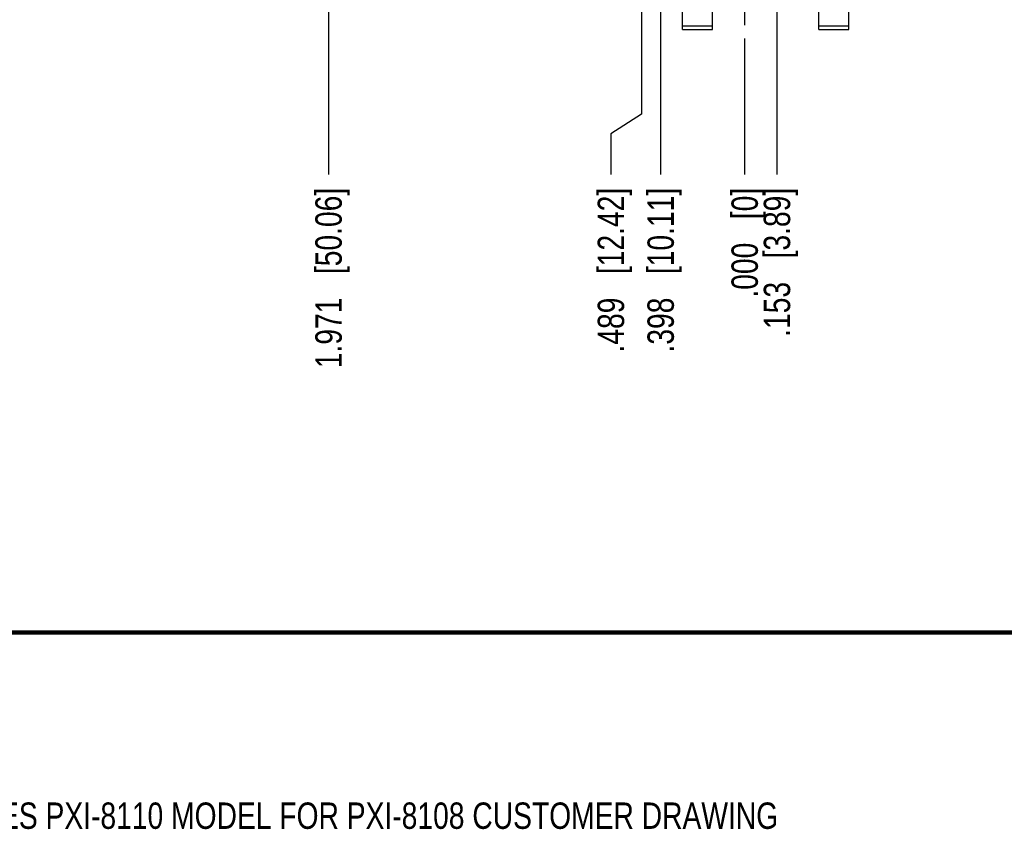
# Model space of a CAD drawing. Header units: inches. Extents: x 0.2 to 16.8, y -0.7 to 10.8.
# Tile 2 of 13: x 6.7 to 11.4, y -0.7 to 3.2. Entities that reach past the tile are written whole.
import ezdxf

# ---------------------------------------------------------------- set-up
doc = ezdxf.new("R2010")
doc.units = ezdxf.units.IN
doc.header["$LTSCALE"] = 0.935
doc.header["$MEASUREMENT"] = 0
doc.linetypes.add('CENTER', pattern=[0.6, 0.375, -0.075, 0.075, -0.075])
doc.layers.get('0').update_dxf_attribs({"linetype": 'CONTINUOUS'})
for name, color, linetype in [('DEFAULT_1', 7, 'CENTER'), ('DETAIL', 7, 'CONTINUOUS'), ('DIMENSIONS', 7, 'CONTINUOUS')]:
    doc.layers.add(name, color=color, linetype=linetype)
doc.styles.get("Standard").update_dxf_attribs({"font": 'txt', "width": 0.8})
doc.dimstyles.new('DIMSTYLE_1', dxfattribs={"dimtxt": 0.125, "dimasz": 0.18, "dimexe": 0.125, "dimexo": 0.0625, "dimgap": 0.09, "dimtad": 0, "dimtih": 1, "dimtoh": 1, "dimdec": 3, "dimzin": 4, "dimdsep": 46, "dimtxsty": 'STANDARD', "dimblk": '_FILLED', "dimblk1": '_FILLED', "dimblk2": '_FILLED', "dimcen": 0.09, "dimadec": 0, "dimazin": 0, "dimtp": 0.01, "dimtm": 0.01, "dimtfac": 1, "dimtdec": 3, "dimtofl": 0, "dimtmove": 0, "dimatfit": 3, "dimldrblk": '_FILLED', "dimfxl": 1, "dimtolj": 1, "dimtzin": 4, "dimarcsym": 0})

# ---------------------------------------------------------------- blocks, each defined once
blk = doc.blocks.new('*D0')
at = {"layer": 'DIMENSIONS', "color": 2, "linetype": 'CONTINUOUS'}
blk.add_line((8.1605, 4.5147), (8.1605, 2.4291), dxfattribs=at)
at = {"layer": 'DIMENSIONS', "color": 2, "linetype": 'CONTINUOUS', "insert": (8.098, 2.3666), "char_height": 0.125, "width": 1.325, "attachment_point": 3, "rotation": 90, "line_spacing_factor": 0.9}
blk.add_mtext('1.971{\\Ftxt.shx;\\W1.000000;\\H0.125000; }[50.06]', dxfattribs=at)
blk = doc.blocks.new('_FILLED')
at = {"color": 0, "linetype": 'BYBLOCK'}
blk.add_solid([(0, 0), (-1, 0.174), (-1, -0.174)], dxfattribs=at)
blk = doc.blocks.new('*D2')
at = {"layer": 'DIMENSIONS', "color": 2, "linetype": 'CONTINUOUS'}
blk.add_line((10.1314, 3.0751), (10.1314, 2.4291), dxfattribs=at)
at = {"layer": 'DIMENSIONS', "color": 2, "linetype": 'CONTINUOUS', "insert": (10.0689, 2.3666), "char_height": 0.125, "width": 0.825, "attachment_point": 3, "rotation": 90, "line_spacing_factor": 0.9}
blk.add_mtext('.000{\\Ftxt.shx;\\W1.000000;\\H0.125000; }[0]', dxfattribs=at)
blk = doc.blocks.new('*D13')
at = {"layer": 'DIMENSIONS', "color": 2, "linetype": 'CONTINUOUS'}
blk.add_line((9.7335, 4.8038), (9.7335, 2.4291), dxfattribs=at)
at = {"layer": 'DIMENSIONS', "color": 2, "linetype": 'CONTINUOUS', "insert": (9.671, 2.3666), "char_height": 0.125, "width": 1.225, "attachment_point": 3, "rotation": 90, "line_spacing_factor": 0.9}
blk.add_mtext('.398{\\Ftxt.shx;\\W1.000000;\\H0.125000; }[10.11]', dxfattribs=at)
blk = doc.blocks.new('*D14')
at = {"layer": 'DIMENSIONS', "color": 2, "linetype": 'CONTINUOUS'}
for p, q in [((9.6424, 6.0214), (9.6424, 2.7159)), ((9.6424, 2.7159), (9.4979, 2.6229)), ((9.4979, 2.6229), (9.4979, 2.4291))]:
    blk.add_line(p, q, dxfattribs=at)
at = {"layer": 'DIMENSIONS', "color": 2, "linetype": 'CONTINUOUS', "insert": (9.4354, 2.3666), "char_height": 0.125, "width": 1.225, "attachment_point": 3, "rotation": 90, "line_spacing_factor": 0.9}
blk.add_mtext('.489{\\Ftxt.shx;\\W1.000000;\\H0.125000; }[12.42]', dxfattribs=at)
blk = doc.blocks.new('*D15')
at = {"layer": 'DIMENSIONS', "color": 2, "linetype": 'CONTINUOUS'}
blk.add_line((10.2844, 3.9858), (10.2844, 2.4291), dxfattribs=at)
at = {"layer": 'DIMENSIONS', "color": 2, "linetype": 'CONTINUOUS', "insert": (10.2219, 2.3666), "char_height": 0.125, "width": 1.125, "attachment_point": 3, "rotation": 90, "line_spacing_factor": 0.9}
blk.add_mtext('.153{\\Ftxt.shx;\\W1.000000;\\H0.125000; }[3.89]', dxfattribs=at)

msp = doc.modelspace()

# ---------------------------------------------------------------- linework, layer by layer
at = {"color": 7, "linetype": 'CONTINUOUS'}
for p, q in [((10.6254, 3.1166), (10.6254, 8.2545)), ((9.8374, 3.1166), (9.8374, 4.1186)), ((9.9794, 3.1166), (9.9794, 3.4589)), ((10.4834, 3.1166), (10.4834, 3.4589)), ((9.8374, 3.1345), (9.9794, 3.1345)), ((10.4834, 3.1345), (10.6254, 3.1345)), ((9.8374, 3.1166), (9.9794, 3.1166)), ((10.4834, 3.1166), (10.6254, 3.1166))]:
    msp.add_line(p, q, dxfattribs=at)
at = {"color": 7, "linetype": 'CONTINUOUS', "const_width": 0.02}
msp.add_lwpolyline([(0.25, 0.2586), (16.75, 0.2586)], dxfattribs=at)
at = {"layer": 'DEFAULT_1', "color": 7, "linetype": 'CENTER'}
msp.add_line((10.1314, 3.3116), (10.1314, 3.1376), dxfattribs=at)

# ---------------------------------------------------------------- texts
at = {"layer": 'DETAIL', "color": 2, "linetype": 'CONTINUOUS', "insert": (8.1316, -0.5469), "char_height": 0.125, "width": 5.5, "attachment_point": 2, "line_spacing_factor": 0.9}
msp.add_mtext('NOTE: USES PXI-8110 MODEL FOR PXI-8108 CUSTOMER DRAWING', dxfattribs=at)

# ---------------------------------------------------------------- dimensions: what is measured, and where the dimension line sits
at = {"layer": 'DIMENSIONS', "color": 2, "linetype": 'CONTINUOUS'}
for feature_location, offset, dtype, origin, picture, middle in [((9.6423972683, 6.0214392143), (-0.1445209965, -3.59235), 0, (10.1313972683, 6.0839392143), '*D14', (9.4978762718, 1.7540892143)), ((9.7335, 4.8038), (0, -2.3748), 1, (10.1314, 4.8663), '*D13', (9.7335, 1.7541)), ((8.1605, 4.5147), (0, -2.0856), 1, (10.1314, 3.1376), '*D0', (8.1605, 1.7041)), ((10.2844, 3.9858), (0, -1.5567), 1, (10.1314, 4.0483), '*D15', (10.2844, 1.8041)), ((10.1313972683, 3.0750892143), (0, -0.646), 1, (10.1313972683, 3.1375892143), '*D2', (10.1313972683, 1.9540892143))]:
    dim = msp.add_ordinate_dim(feature_location=feature_location, offset=offset, dtype=dtype, origin=origin, dimstyle='DIMSTYLE_1', override={"dimtad": 1, "dimtih": 0, "dimtoh": 0}, dxfattribs=at)
    dim.commit()
    dim.dimension.update_dxf_attribs({"geometry": picture, "text_midpoint": middle})

doc.saveas('drawing.dxf')
